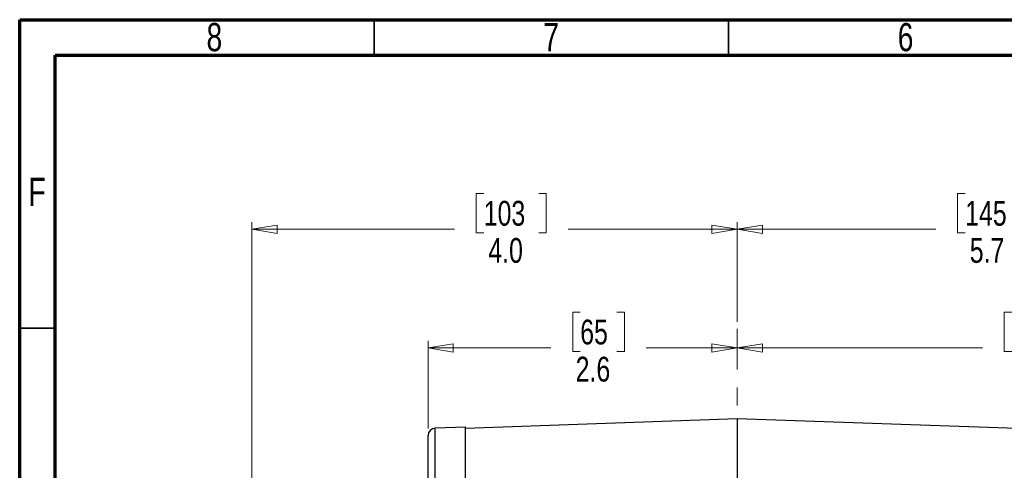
# Model space of a CAD drawing. Header units: inches. Extents: x 0.6 to 16.3, y 0.2 to 11.5.
# Tile 10 of 23: x 0.6 to 6.1, y 9 to 11.5. Entities that reach past the tile are written whole.
import ezdxf

# ---------------------------------------------------------------- set-up
doc = ezdxf.new("R2010")
doc.units = ezdxf.units.IN
doc.header["$MEASUREMENT"] = 0
doc.linetypes.add('CENTERX2', pattern=[0.8, 0.5, -0.1, 0.1, -0.1])
doc.styles.add('SLDTEXTSTYLE0', font='TXT', dxfattribs={"width": 0.75})
doc.dimstyles.new('SLDDIMSTYLE0', dxfattribs={"dimtxt": 0.137795, "dimasz": 0.14, "dimexe": 0, "dimexo": 0.0625, "dimgap": 0.034449, "dimtad": 0, "dimdec": 1, "dimlfac": 1.5, "dimrnd": 1e-09, "dimzin": 12, "dimdsep": 46, "dimtxsty": 'SLDTEXTSTYLE0', "dimblk1": 'CLOSED', "dimblk2": 'CLOSED', "dimsah": 1, "dimcen": 0.09, "dimadec": 0, "dimazin": 3, "dimtfac": 1, "dimtdec": 1, "dimtofl": 0, "dimtmove": 0, "dimatfit": 3, "dimldrblk": 'CLOSED', "dimfxl": 0, "dimfrac": 2, "dimtolj": 1, "dimtzin": 12, "dimarcsym": 0})
doc.dimstyles.new('SLDDIMSTYLE1', dxfattribs={"dimtxt": 0.137795, "dimasz": 0.14, "dimexe": 0, "dimexo": 0.0625, "dimgap": 0.034449, "dimtad": 0, "dimdec": 1, "dimlfac": 1.5, "dimrnd": 1e-09, "dimzin": 4, "dimdsep": 46, "dimtxsty": 'SLDTEXTSTYLE0', "dimblk1": 'CLOSED', "dimblk2": 'CLOSED', "dimsah": 1, "dimcen": 0.09, "dimadec": 0, "dimazin": 1, "dimtfac": 1, "dimtofl": 0, "dimtmove": 0, "dimatfit": 3, "dimldrblk": 'CLOSED', "dimfxl": 0, "dimfrac": 2, "dimtolj": 1, "dimtzin": 12, "dimarcsym": 0})

# ---------------------------------------------------------------- blocks, each defined once
blk = doc.blocks.new('_Closed')
at = {"color": 0, "linetype": 'ByBlock', "lineweight": -2}
for p, q in [((-1, 0.166667), (0, 0)), ((-1, 0.166667), (-1, -0.166667)), ((0, 0), (-1, -0.166667)), ((0, 0), (-1, 0))]:
    blk.add_line(p, q, dxfattribs=at)
blk = doc.blocks.new('_D')
at = {"color": 7, "linetype": 'Continuous', "lineweight": 0}
for p, q in [((6.1006, 9.8726), (6.0586, 9.8726)), ((6.0586, 9.8726), (6.0586, 9.6538)), ((6.4061, 9.8726), (6.448, 9.8726)), ((6.448, 9.8726), (6.448, 9.6538)), ((7.6204, 8.6332), (7.6204, 9.7135)), ((4.5751, 9.6741), (5.9378, 9.6741)), ((6.0586, 9.6538), (6.1006, 9.6538)), ((6.448, 9.6538), (6.4061, 9.6538)), ((7.6204, 9.6741), (6.5689, 9.6741))]:
    blk.add_line(p, q, dxfattribs=at)
at = {"color": 7, "linetype": 'Continuous', "lineweight": 18, "xscale": 0.14, "yscale": 0.14, "rotation": 180.0000000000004}
blk.add_blockref('_Closed', (4.5751, 9.6741), dxfattribs=at)
at = {"color": 7, "linetype": 'Continuous', "lineweight": 18, "xscale": 0.14, "yscale": 0.14}
blk.add_blockref('_Closed', (7.6204, 9.6741), dxfattribs=at)
at = {"color": 7, "linetype": 'Continuous', "lineweight": 18, "char_height": 0.1378, "attachment_point": 1, "style": 'SLDTEXTSTYLE0'}
for s, insert in [('116', (6.1006, 9.8315)), ('4.6', (6.1261, 9.6253))]:
    blk.add_mtext(s, dxfattribs=dict(at, insert=insert))
blk = doc.blocks.new('_D_1')
at = {"color": 7, "linetype": 'Continuous', "lineweight": 0}
for p, q in [((5.8412, 10.5317), (5.7992, 10.5317)), ((5.7992, 10.5317), (5.7992, 10.3129)), ((6.1466, 10.5317), (6.1886, 10.5317)), ((6.1886, 10.5317), (6.1886, 10.3129)), ((4.5751, 9.8189), (4.5751, 10.3726)), ((8.3804, 8.8825), (8.3804, 10.3726)), ((4.5751, 10.3332), (5.6784, 10.3332)), ((5.7992, 10.3129), (5.8412, 10.3129)), ((6.1886, 10.3129), (6.1466, 10.3129)), ((8.3804, 10.3332), (6.3095, 10.3332))]:
    blk.add_line(p, q, dxfattribs=at)
at = {"color": 7, "linetype": 'Continuous', "lineweight": 18, "xscale": 0.14, "yscale": 0.14}
for p, rotation in [((4.5751, 10.3332), 179.9999999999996), ((8.3804, 10.3332), 359.9999999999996)]:
    blk.add_blockref('_Closed', p, dxfattribs=dict(at, rotation=rotation))
at = {"color": 7, "linetype": 'Continuous', "lineweight": 18, "char_height": 0.1378, "attachment_point": 1, "style": 'SLDTEXTSTYLE0'}
for s, insert in [('145', (5.8412, 10.4906)), ('5.7', (5.8667, 10.2844))]:
    blk.add_mtext(s, dxfattribs=dict(at, insert=insert))
blk = doc.blocks.new('_D_2')
at = {"color": 7, "linetype": 'Continuous', "lineweight": 0}
for p, q in [((3.7034, 9.8726), (3.6615, 9.8726)), ((3.6615, 9.8726), (3.6615, 9.6538)), ((3.9071, 9.8726), (3.9491, 9.8726)), ((3.9491, 9.8726), (3.9491, 9.6538)), ((2.8587, 9.2278), (2.8587, 9.7135)), ((2.8587, 9.6741), (3.5406, 9.6741)), ((3.6615, 9.6538), (3.7034, 9.6538)), ((3.9491, 9.6538), (3.9071, 9.6538)), ((4.5751, 9.6741), (4.0699, 9.6741))]:
    blk.add_line(p, q, dxfattribs=at)
at = {"color": 7, "linetype": 'Continuous', "lineweight": 18, "xscale": 0.14, "yscale": 0.14, "rotation": 180.0000000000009}
blk.add_blockref('_Closed', (2.8587, 9.6741), dxfattribs=at)
at = {"color": 7, "linetype": 'Continuous', "lineweight": 18, "xscale": 0.14, "yscale": 0.14}
blk.add_blockref('_Closed', (4.5751, 9.6741), dxfattribs=at)
at = {"color": 7, "linetype": 'Continuous', "lineweight": 18, "char_height": 0.1378, "attachment_point": 1, "style": 'SLDTEXTSTYLE0'}
for s, insert in [('65', (3.7034, 9.8315)), ('2.6', (3.678, 9.6253))]:
    blk.add_mtext(s, dxfattribs=dict(at, insert=insert))
blk = doc.blocks.new('_D_3')
at = {"color": 7, "linetype": 'Continuous', "lineweight": 0}
for p, q in [((3.1676, 10.5317), (3.1256, 10.5317)), ((3.1256, 10.5317), (3.1256, 10.3129)), ((3.473, 10.5317), (3.515, 10.5317)), ((3.515, 10.5317), (3.515, 10.3129)), ((1.8801, 7.6568), (1.8801, 10.3726)), ((4.5751, 9.8189), (4.5751, 10.3726)), ((1.8801, 10.3332), (3.0047, 10.3332)), ((3.1256, 10.3129), (3.1676, 10.3129)), ((3.515, 10.3129), (3.473, 10.3129)), ((4.5751, 10.3332), (3.6359, 10.3332))]:
    blk.add_line(p, q, dxfattribs=at)
at = {"color": 7, "linetype": 'Continuous', "lineweight": 18, "xscale": 0.14, "yscale": 0.14, "rotation": 180.0000000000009}
blk.add_blockref('_Closed', (1.8801, 10.3332), dxfattribs=at)
at = {"color": 7, "linetype": 'Continuous', "lineweight": 18, "xscale": 0.14, "yscale": 0.14}
blk.add_blockref('_Closed', (4.5751, 10.3332), dxfattribs=at)
at = {"color": 7, "linetype": 'Continuous', "lineweight": 18, "char_height": 0.1378, "attachment_point": 1, "style": 'SLDTEXTSTYLE0'}
for s, insert in [('103', (3.1676, 10.4906)), ('4.0', (3.193, 10.2844))]:
    blk.add_mtext(s, dxfattribs=dict(at, insert=insert))

msp = doc.modelspace()

# ---------------------------------------------------------------- linework, layer by layer
at = {"color": 7, "linetype": 'Continuous', "lineweight": 70}
for p, q in [((0.5906, 0.1969), (0.5906, 11.4961)), ((0.5906, 11.4961), (16.3386, 11.4961)), ((0.7874, 0.3937), (0.7874, 11.2992)), ((0.7874, 11.2992), (16.1417, 11.2992))]:
    msp.add_line(p, q, dxfattribs=at)
at = {"color": 7, "linetype": 'Continuous', "lineweight": 35}
for p, q in [((2.5591, 11.2992), (2.5591, 11.4961)), ((4.5276, 11.2992), (4.5276, 11.4961)), ((0.7874, 9.7835), (0.5906, 9.7835))]:
    msp.add_line(p, q, dxfattribs=at)
at = {"color": 7, "linetype": 'CENTERX2', "lineweight": 18}
msp.add_line((4.5751, 3.9551), (4.5751, 9.7795), dxfattribs=at)
at = {"color": 7, "linetype": 'Continuous', "lineweight": 25}
for p, q in [((4.5751, 9.2804), (3.0654, 9.2277)), ((6.9362, 9.198), (4.5751, 9.2804)), ((4.5751, 9.2804), (4.5751, 8.923)), ((3.0654, 9.2343), (2.8973, 9.2284)), ((3.0654, 8.876), (3.0654, 9.2343))]:
    msp.add_line(p, q, dxfattribs=at)
at = {"color": 8, "linetype": 'Continuous', "lineweight": 25}
msp.add_line((2.8973, 8.8701), (2.8973, 9.2284), dxfattribs=at)
at = {"color": 7, "linetype": 'Continuous', "lineweight": 25}
msp.add_arc((2.8987, 9.1885), 0.04, 92, 180, dxfattribs=at)
for points, knots in [([(2.8587, 8.8373), (2.8587, 8.8414), (2.8587, 8.8498), (2.8587, 8.862), (2.8587, 8.8741), (2.8587, 8.8859), (2.8587, 8.8976), (2.8587, 8.909), (2.8587, 8.9202), (2.8587, 8.9312), (2.8587, 8.9419), (2.8587, 8.9525), (2.8587, 8.9628), (2.8587, 8.973), (2.8587, 9.0018), (2.8587, 9.0455), (2.8587, 9.0965), (2.8587, 9.137), (2.8587, 9.1595), (2.8587, 9.171), (2.8587, 9.1764), (2.8587, 9.1808), (2.8587, 9.1842), (2.8587, 9.1867), (2.8587, 9.1882), (2.8587, 9.1884), (2.8587, 9.1885)], [0, 0, 0, 0, 0.018478, 0.036944, 0.055398, 0.073845, 0.092285, 0.110722, 0.129158, 0.147595, 0.166034, 0.18448, 0.202934, 0.221398, 0.239874, 0.364026, 0.48819, 0.615343, 0.742509, 0.779336, 0.816119, 0.852875, 0.889622, 0.92638, 0.963167, 1, 1, 1, 1]), ([(3.0654, 8.87), (3.0654, 8.9278), (3.0654, 8.9792), (3.0654, 9.0683), (3.0654, 9.1059), (3.0654, 9.1665), (3.0654, 9.1894), (3.0654, 9.22), (3.0654, 9.2277), (3.0654, 9.2277)], [0, 0, 0, 0, 0.25, 0.25, 0.5, 0.5, 0.75, 0.75, 1, 1, 1, 1])]:
    msp.add_open_spline(points, degree=3, knots=knots, dxfattribs=at)

# ---------------------------------------------------------------- texts
at = {"color": 7, "linetype": 'Continuous', "lineweight": 0, "char_height": 0.1562, "attachment_point": 2, "style": 'SLDTEXTSTYLE0'}
for s, insert in [('8', (1.6717, 11.4774)), ('7', (3.5417, 11.4774)), ('6', (5.5102, 11.4774)), ('F', (0.6873, 10.6188))]:
    msp.add_mtext(s, dxfattribs=dict(at, insert=insert))

# ---------------------------------------------------------------- dimensions: what is measured, and where the dimension line sits
at = {"color": 7, "linetype": 'Continuous', "lineweight": 18}
for base, p1, dimstyle, picture, middle in [((4.5751, 10.3332), (1.8801, 7.6174), 'SLDDIMSTYLE1', '_D_3', (3.3203, 10.3332)), ((4.5751, 9.6741), (2.8587, 9.1885), 'SLDDIMSTYLE0', '_D_2', (3.8053, 9.6741))]:
    dim = msp.add_linear_dim(base=base, p1=p1, p2=(4.5751, 9.7795), angle=0, dimstyle=dimstyle, dxfattribs=at)
    dim.commit()
    dim.dimension.update_dxf_attribs({"geometry": picture, "text_midpoint": middle, "dimtype": 160})
for base, p1, p2, picture, middle in [((4.5751, 10.3332), (8.3804, 8.8431), (4.5751, 9.7795), '_D_1', (5.9939, 10.3332)), ((7.6204, 9.6741), (4.5751, 9.7795), (7.6204, 8.5938), '_D', (6.2533, 9.6741))]:
    dim = msp.add_linear_dim(base=base, p1=p1, p2=p2, dimstyle='SLDDIMSTYLE0', dxfattribs=at)
    dim.commit()
    dim.dimension.update_dxf_attribs({"geometry": picture, "text_midpoint": middle, "dimtype": 160})

doc.saveas('drawing.dxf')
